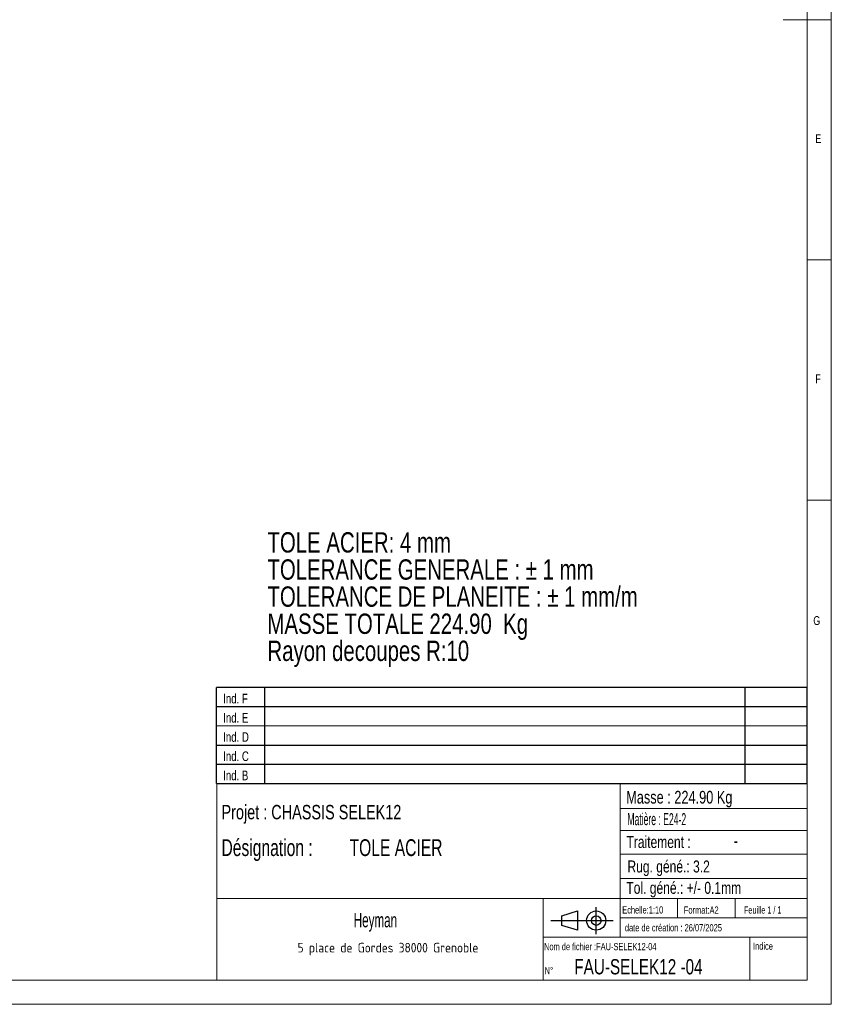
# Model space of a CAD drawing. Header units: millimetres. Extents: x 5 to 589, y 5 to 415.
# Tile 7 of 12: x 420 to 589, y 5 to 210. Entities that reach past the tile are written whole.
import ezdxf

# ---------------------------------------------------------------- set-up
doc = ezdxf.new("R2010")
doc.units = ezdxf.units.MM
doc.layers.add('NOTES', color=6, linetype='Continuous')
doc.styles.add('SLDTEXTSTYLE0', font='TXT', dxfattribs={"width": 0.75})
doc.styles.add('SLDTEXTSTYLE1', font='TXT', dxfattribs={"width": 0.605})
doc.styles.add('SLDTEXTSTYLE2', font='TXT', dxfattribs={"width": 0.617423})
doc.styles.add('SLDTEXTSTYLE3', font='TXT', dxfattribs={"width": 0.535475})
doc.styles.add('SLDTEXTSTYLE4', font='ISOCP3', dxfattribs={"width": 0.96})
doc.styles.add('SLDTEXTSTYLE5', font='TXT', dxfattribs={"width": 0.692308})
doc.styles.add('SLDTEXTSTYLE6', font='TXT', dxfattribs={"width": 0.695728})

# ---------------------------------------------------------------- blocks, each defined once
blk = doc.blocks.new('Bloc12')
for p, q in [((2.32, 3.8), (5.55, 4.8)), ((5.55, 4.8), (5.55, 0.8)), ((9.48, 0), (9.48, 5.6)), ((0, 2.8), (12.98, 2.8)), ((2.32, 1.8), (2.32, 3.8)), ((5.55, 0.8), (2.32, 1.8))]:
    blk.add_line(p, q)
for radius in [2, 1]:
    blk.add_circle((9.48, 2.8), radius)
blk = doc.blocks.new('Bloc11')
for p, q in [((123, 20), (0, 20)), ((0, 0), (0, 20)), ((10, 20), (10, 0)), ((110, 20), (110, 0)), ((123, 0), (123, 20)), ((0, 16), (123, 16)), ((0, 8), (123, 8)), ((0, 4), (123, 4)), ((0, 0), (123, 0))]:
    blk.add_line(p, q)
at = {"color": 7, "linetype": 'Continuous', "lineweight": 18}
blk.add_line((0, 12), (123, 12), dxfattribs=at)
at = {"color": 7}
for tag in ['AUTOATTR0', 'AUTOATTR1', 'AUTOATTR2', 'AUTOATTR3', 'AUTOATTR4', 'AUTOATTR5', 'AUTOATTR6', 'AUTOATTR7', 'AUTOATTR8', 'AUTOATTR9']:
    blk.add_attdef(tag, (0, 0), '', height=1, dxfattribs=at)
at = {"layer": 'NOTES', "color": 211, "char_height": 2, "attachment_point": 1, "style": 'SLDTEXTSTYLE0'}
for s, insert in [('Ind. F', (1.36, 18.66)), ('Ind. E', (1.36, 14.66)), ('Ind. D', (1.36, 10.66)), ('Ind. C', (1.36, 6.66)), ('Ind. B', (1.36, 2.66))]:
    blk.add_mtext(s, dxfattribs=dict(at, insert=insert))
blk = doc.blocks.new('SW_NOTE_0')
at = {"layer": 'NOTES', "color": 0, "char_height": 4.2333, "attachment_point": 1, "style": 'SLDTEXTSTYLE0'}
for s, insert in [('TOLE ACIER: 4 mm', (0, 5.46)), ('TOLERANCE GENERALE : ± 1 mm', (0, -0.19)), ('TOLERANCE DE PLANEITE : ± 1 mm/m', (0, -5.83)), ('MASSE TOTALE 224.90  Kg', (0, -11.48)), ('Rayon decoupes R:10', (0, -17.12))]:
    blk.add_mtext(s, dxfattribs=dict(at, insert=insert))
blk = doc.blocks.new('SW_NOTE_1')
at = {"layer": 'NOTES', "color": 0, "insert": (20.94, 2.58), "char_height": 2, "attachment_point": 2, "style": 'SLDTEXTSTYLE4'}
blk.add_mtext('5 place de Gordes 38000 Grenoble', dxfattribs=at)
blk = doc.blocks.new('SW_NOTE_2')
at = {"layer": 'NOTES', "color": 0, "char_height": 3.5, "attachment_point": 1, "style": 'SLDTEXTSTYLE6'}
for s, insert in [('Désignation :', (0, 4.51)), ('TOLE ACIER', (26.67, 4.51))]:
    blk.add_mtext(s, dxfattribs=dict(at, insert=insert))

msp = doc.modelspace()

# ---------------------------------------------------------------- linework, layer by layer
at = {"color": 7, "linetype": 'Continuous', "lineweight": 18}
for p, q in [((589, 5), (589, 415)), ((584, 10), (584, 410)), ((589, 210), (579, 210)), ((584, 160), (589, 160)), ((589, 110), (584, 110)), ((461, 51), (461, 10)), ((584, 51), (461, 51)), ((545, 51), (545, 19)), ((584, 51), (584, 10)), ((545, 45.75642), (584, 45.75642)), ((545, 41.17842), (584, 41.17842)), ((545, 36.24486), (584, 36.24486)), ((545, 31.17795), (584, 31.17795)), ((461, 27), (584, 27)), ((529, 27), (529, 10)), ((557, 27), (557, 23)), ((569, 27), (569, 23)), ((545, 23), (584, 23)), ((529, 19), (584, 19)), ((572, 19), (572, 10)), ((10, 10), (584, 10)), ((461, 10.00044), (584, 10)), ((5, 5), (589, 5))]:
    msp.add_line(p, q, dxfattribs=at)

# ---------------------------------------------------------------- block references
at = {"color": 7, "linetype": 'Continuous'}
msp.add_blockref('Bloc11', (460.99356, 50.98986), dxfattribs=at)
msp.add_blockref('Bloc11', (460.99356, 50.98986), dxfattribs=at)
msp.add_blockref('Bloc12', (530.55991, 19.6343))
msp.add_blockref('Bloc12', (530.55991, 19.6343))
at = {"layer": 'NOTES', "color": 211}
for name, p in [('SW_NOTE_0', (471.57597, 97.83595)), ('SW_NOTE_2', (462.00059, 34.86294)), ('SW_NOTE_1', (475.73846, 15.21327))]:
    msp.add_blockref(name, p, dxfattribs=at)

# ---------------------------------------------------------------- texts
for s, insert, char_height, attachment_point, style in [('E', (585.66668, 186.16802), 1.85208, 1, 'SLDTEXTSTYLE0'), ('F', (585.66668, 136.16802), 1.85208, 1, 'SLDTEXTSTYLE0'), ('G', (585.25156, 85.82333), 1.85208, 1, 'SLDTEXTSTYLE0'), ('Masse : 224.90 Kg', (546.28065, 49.44326), 2.6458333, 1, 'SLDTEXTSTYLE0'), ('Projet : CHASSIS SELEK12', (462.00059, 46.51476), 3, 1, 'SLDTEXTSTYLE0'), ('Matière : E24-2', (546.53316, 44.79932), 2.5, 1, 'SLDTEXTSTYLE3'), ('Traitement :', (546.34272, 40.04565), 2.5, 1, 'SLDTEXTSTYLE0'), ('-', (569.10147, 40.5927), 3, 2, 'SLDTEXTSTYLE1'), ('Rug. géné.: 3.2', (546.55141, 34.94492), 2.5, 1, 'SLDTEXTSTYLE0'), ('Tol. géné.: +/- 0.1mm', (546.32359, 30.49933), 2.5, 1, 'SLDTEXTSTYLE0'), ('Echelle:1:10', (545.45345, 25.40475), 1.5, 1, 'SLDTEXTSTYLE0'), ('Format:A2', (558.28928, 25.38016), 1.5, 1, 'SLDTEXTSTYLE0'), ('Feuille 1 / 1', (570.80638, 25.38398), 1.5, 1, 'SLDTEXTSTYLE5'), ('Heyman', (494.06274, 24.02676), 3, 2, 'SLDTEXTSTYLE1'), ('date de création : 26/07/2025', (546.00896, 21.69475), 1.5, 1, 'SLDTEXTSTYLE0'), ('Nom de fichier :FAU-SELEK12-04', (529.1807, 17.76739), 1.5, 1, 'SLDTEXTSTYLE2'), ('Indice', (572.69269, 17.86016), 1.5, 1, 'SLDTEXTSTYLE0'), ('FAU-SELEK12 -04', (535.46948, 14.40602), 3.175, 1, 'SLDTEXTSTYLE0'), ('N°', (529.30238, 12.76503), 1.5, 1, 'SLDTEXTSTYLE0')]:
    msp.add_mtext(s, dxfattribs=dict(at, insert=insert, char_height=char_height, attachment_point=attachment_point, style=style))

doc.saveas('drawing.dxf')
